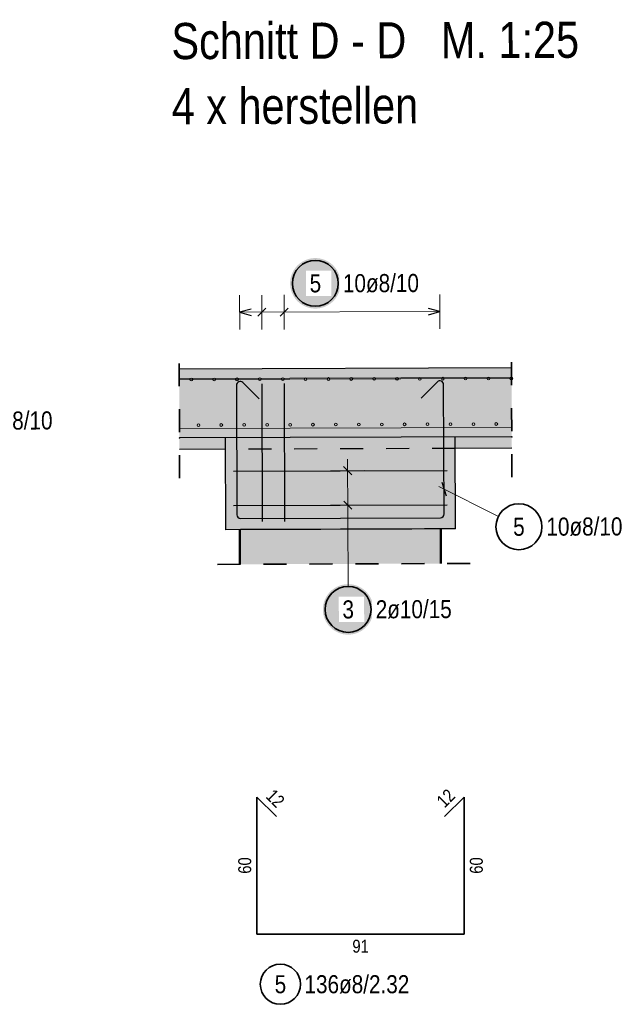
# Model space of a CAD drawing. Header units: millimetres. Extents: x -1.9 to 32.6, y 0 to 21.
# Tile 4 of 59: x 8.3 to 10.9, y 4.5 to 8.8. Entities that reach past the tile are written whole.
import ezdxf

# ---------------------------------------------------------------- set-up
doc = ezdxf.new("R2010")
doc.units = ezdxf.units.MM
doc.linetypes.add('HIDDEN', pattern=[0.375, 0.25, -0.125])
doc.layers.add('nplo Bewehrung', color=7, linetype='Continuous', lineweight=20)
doc.styles.add('Arial Narrow', font='ARIALN.TTF')

msp = doc.modelspace()

# ---------------------------------------------------------------- hatches: boundary and pattern name
at = {"lineweight": 25, "true_color": 0xffffff}
for points in [[(9.738151, 7.603367), (9.738084, 7.607206), (9.737883, 7.61104), (9.737549, 7.614865), (9.737081, 7.618676), (9.73648, 7.622468), (9.735748, 7.626237), (9.734884, 7.629978), (9.73389, 7.633687), (9.732768, 7.637359), (9.731518, 7.640989), (9.730142, 7.644573), (9.728641, 7.648108), (9.727019, 7.651587), (9.725276, 7.655009), (9.723414, 7.658367), (9.721437, 7.661658), (9.719346, 7.664878), (9.717143, 7.668023), (9.714833, 7.671089), (9.712416, 7.674073), (9.709897, 7.676971), (9.707279, 7.679779), (9.704564, 7.682494), (9.701756, 7.685113), (9.698858, 7.687632), (9.695874, 7.690048), (9.692808, 7.692359), (9.689663, 7.694561), (9.686443, 7.696652), (9.683151, 7.698629), (9.679793, 7.700491), (9.676372, 7.702234), (9.672892, 7.703857), (9.669358, 7.705357), (9.665774, 7.706733), (9.662143, 7.707983), (9.658471, 7.709105), (9.654763, 7.710099), (9.651022, 7.710963), (9.647253, 7.711696), (9.64346, 7.712296), (9.63965, 7.712764), (9.635825, 7.713099), (9.63199, 7.7133), (9.628151, 7.713367), (9.624312, 7.7133), (9.620478, 7.713099), (9.616653, 7.712764), (9.612842, 7.712296), (9.60905, 7.711696), (9.605281, 7.710963), (9.60154, 7.710099), (9.597831, 7.709105), (9.59416, 7.707983), (9.590529, 7.706733), (9.586945, 7.705357), (9.58341, 7.703857), (9.579931, 7.702234), (9.57651, 7.700491), (9.573151, 7.698629), (9.56986, 7.696652), (9.56664, 7.694561), (9.563495, 7.692359), (9.560429, 7.690048), (9.557445, 7.687632), (9.554547, 7.685113), (9.551739, 7.682494), (9.549024, 7.679779), (9.546405, 7.676971), (9.543886, 7.674073), (9.54147, 7.671089), (9.53916, 7.668023), (9.536957, 7.664878), (9.534866, 7.661658), (9.532889, 7.658367), (9.531027, 7.655009), (9.529284, 7.651587), (9.527661, 7.648108), (9.526161, 7.644573), (9.524785, 7.640989), (9.523535, 7.637359), (9.522413, 7.633687), (9.521419, 7.629978), (9.520555, 7.626237), (9.519823, 7.622468), (9.519222, 7.618676), (9.518754, 7.614865), (9.518419, 7.61104), (9.518218, 7.607206), (9.518151, 7.603367), (9.518218, 7.599528), (9.518419, 7.595693), (9.518754, 7.591869), (9.519222, 7.588058), (9.519823, 7.584265), (9.520555, 7.580496), (9.521419, 7.576755), (9.522413, 7.573047), (9.523535, 7.569375), (9.524785, 7.565744), (9.526161, 7.56216), (9.527661, 7.558626), (9.529284, 7.555146), (9.531027, 7.551725), (9.532889, 7.548367), (9.534866, 7.545076), (9.536957, 7.541855), (9.53916, 7.53871), (9.54147, 7.535644), (9.543886, 7.53266), (9.546405, 7.529762), (9.549024, 7.526954), (9.551739, 7.524239), (9.554547, 7.521621), (9.557445, 7.519102), (9.560429, 7.516685), (9.563495, 7.514375), (9.56664, 7.512173), (9.56986, 7.510081), (9.573151, 7.508104), (9.57651, 7.506242), (9.579931, 7.504499), (9.58341, 7.502877), (9.586945, 7.501376), (9.590529, 7.5), (9.59416, 7.49875), (9.597831, 7.497628), (9.60154, 7.496634), (9.605281, 7.49577), (9.60905, 7.495038), (9.612842, 7.494437), (9.616653, 7.493969), (9.620478, 7.493635), (9.624312, 7.493434), (9.628151, 7.493367), (9.63199, 7.493434), (9.635825, 7.493635), (9.63965, 7.493969), (9.64346, 7.494437), (9.647253, 7.495038), (9.651022, 7.49577), (9.654763, 7.496634), (9.658471, 7.497628), (9.662143, 7.49875), (9.665774, 7.5), (9.669358, 7.501376), (9.672892, 7.502877), (9.676372, 7.504499), (9.679793, 7.506242), (9.683151, 7.508104), (9.686443, 7.510081), (9.689663, 7.512173), (9.692808, 7.514375), (9.695874, 7.516685), (9.698858, 7.519102), (9.701756, 7.521621), (9.704564, 7.524239), (9.707279, 7.526954), (9.709897, 7.529762), (9.712416, 7.53266), (9.714833, 7.535644), (9.717143, 7.53871), (9.719346, 7.541855), (9.721437, 7.545076), (9.723414, 7.548367), (9.725276, 7.551725), (9.727019, 7.555146), (9.728641, 7.558626), (9.730142, 7.56216), (9.731518, 7.565744), (9.732768, 7.569375), (9.73389, 7.573047), (9.734884, 7.576755), (9.735748, 7.580496), (9.73648, 7.584265), (9.737081, 7.588058), (9.737549, 7.591869), (9.737883, 7.595693)], [(9.880956, 6.183251), (9.880889, 6.18709), (9.880688, 6.190925), (9.880353, 6.19475), (9.879885, 6.198561), (9.879285, 6.202353), (9.878552, 6.206122), (9.877688, 6.209863), (9.876695, 6.213572), (9.875572, 6.217243), (9.874322, 6.220874), (9.872946, 6.224458), (9.871446, 6.227993), (9.869823, 6.231472), (9.86808, 6.234893), (9.866219, 6.238251), (9.864241, 6.241543), (9.86215, 6.244763), (9.859948, 6.247908), (9.857637, 6.250974), (9.855221, 6.253958), (9.852702, 6.256856), (9.850083, 6.259664), (9.847368, 6.262379), (9.84456, 6.264997), (9.841662, 6.267516), (9.838678, 6.269933), (9.835612, 6.272243), (9.832467, 6.274446), (9.829247, 6.276537), (9.825956, 6.278514), (9.822598, 6.280376), (9.819177, 6.282119), (9.815697, 6.283741), (9.812162, 6.285242), (9.808578, 6.286618), (9.804948, 6.287868), (9.801276, 6.28899), (9.797567, 6.289984), (9.793826, 6.290848), (9.790057, 6.29158), (9.786265, 6.292181), (9.782454, 6.292649), (9.778629, 6.292984), (9.774795, 6.293184), (9.770956, 6.293251), (9.767117, 6.293184), (9.763283, 6.292984), (9.759458, 6.292649), (9.755647, 6.292181), (9.751854, 6.29158), (9.748085, 6.290848), (9.744344, 6.289984), (9.740636, 6.28899), (9.736964, 6.287868), (9.733334, 6.286618), (9.729749, 6.285242), (9.726215, 6.283741), (9.722735, 6.282119), (9.719314, 6.280376), (9.715956, 6.278514), (9.712665, 6.276537), (9.709445, 6.274446), (9.706299, 6.272243), (9.703233, 6.269933), (9.700249, 6.267516), (9.697351, 6.264997), (9.694543, 6.262379), (9.691828, 6.259664), (9.68921, 6.256856), (9.686691, 6.253958), (9.684275, 6.250974), (9.681964, 6.247908), (9.679762, 6.244763), (9.67767, 6.241543), (9.675693, 6.238251), (9.673831, 6.234893), (9.672088, 6.231472), (9.670466, 6.227993), (9.668966, 6.224458), (9.66759, 6.220874), (9.66634, 6.217243), (9.665217, 6.213572), (9.664223, 6.209863), (9.663359, 6.206122), (9.662627, 6.202353), (9.662026, 6.198561), (9.661558, 6.19475), (9.661224, 6.190925), (9.661023, 6.18709), (9.660956, 6.183251), (9.661023, 6.179413), (9.661224, 6.175578), (9.661558, 6.171753), (9.662026, 6.167942), (9.662627, 6.16415), (9.663359, 6.160381), (9.664223, 6.15664), (9.665217, 6.152931), (9.66634, 6.14926), (9.66759, 6.145629), (9.668966, 6.142045), (9.670466, 6.13851), (9.672088, 6.135031), (9.673831, 6.13161), (9.675693, 6.128251), (9.67767, 6.12496), (9.679762, 6.12174), (9.681964, 6.118595), (9.684275, 6.115529), (9.686691, 6.112545), (9.68921, 6.109647), (9.691828, 6.106839), (9.694543, 6.104124), (9.697351, 6.101506), (9.700249, 6.098987), (9.703233, 6.09657), (9.706299, 6.09426), (9.709445, 6.092057), (9.712665, 6.089966), (9.715956, 6.087989), (9.719314, 6.086127), (9.722735, 6.084384), (9.726215, 6.082761), (9.729749, 6.081261), (9.733334, 6.079885), (9.736964, 6.078635), (9.740636, 6.077513), (9.744344, 6.076519), (9.748085, 6.075655), (9.751854, 6.074923), (9.755647, 6.074322), (9.759458, 6.073854), (9.763283, 6.073519), (9.767117, 6.073319), (9.770956, 6.073251), (9.774795, 6.073319), (9.778629, 6.073519), (9.782454, 6.073854), (9.786265, 6.074322), (9.790057, 6.074923), (9.793826, 6.075655), (9.797567, 6.076519), (9.801276, 6.077513), (9.804948, 6.078635), (9.808578, 6.079885), (9.812162, 6.081261), (9.815697, 6.082761), (9.819177, 6.084384), (9.822598, 6.086127), (9.825956, 6.087989), (9.829247, 6.089966), (9.832467, 6.092057), (9.835612, 6.09426), (9.838678, 6.09657), (9.841662, 6.098987), (9.84456, 6.101506), (9.847368, 6.104124), (9.850083, 6.106839), (9.852702, 6.109647), (9.855221, 6.112545), (9.857637, 6.115529), (9.859948, 6.118595), (9.86215, 6.12174), (9.864241, 6.12496), (9.866219, 6.128251), (9.86808, 6.13161), (9.869823, 6.135031), (9.871446, 6.13851), (9.872946, 6.142045), (9.874322, 6.145629), (9.875572, 6.14926), (9.876695, 6.152931), (9.877688, 6.15664), (9.878552, 6.160381), (9.879285, 6.16415), (9.879885, 6.167942), (9.880353, 6.171753), (9.880688, 6.175578)]]:
    msp.add_hatch(color=7, dxfattribs=at).paths.add_polyline_path(points)
at = {"lineweight": 25, "true_color": 0xcef2bf}
msp.add_hatch(color=254, dxfattribs=at).paths.add_polyline_path([(9.036411, 6.92986), (10.483352, 6.934911), (10.482305, 7.234909), (9.035364, 7.229858)])
at = {"lineweight": 25, "true_color": 0xeaffea}
for points in [[(9.236666, 6.88056), (9.236491, 6.930558), (9.036411, 6.929861), (9.036586, 6.879862)], [(10.23666, 6.884051), (10.483527, 6.884912), (10.483352, 6.934912), (10.236485, 6.934049)]]:
    msp.add_hatch(color=7, dxfattribs=at).paths.add_polyline_path(points)
at = {"lineweight": 25, "true_color": 0xd7ffd7}
for points in [[(9.237888, 6.530561), (10.237881, 6.534052), (10.236485, 6.934049), (9.236491, 6.930558)], [(9.302538, 6.379898), (10.173004, 6.382936), (10.172478, 6.533822), (9.302011, 6.530784)]]:
    msp.add_hatch(color=254, dxfattribs=at).paths.add_polyline_path(points)

# ---------------------------------------------------------------- linework, layer by layer
at = {"color": 5, "linetype": 'Continuous', "lineweight": 18}
for p, q in [((9.298322, 7.552215), (9.298845, 7.402216)), ((9.395734, 7.402554), (9.39521, 7.552553)), ((9.492622, 7.402892), (9.492098, 7.552891)), ((10.17084, 7.40526), (10.170316, 7.555259)), ((10.170578, 7.480259), (9.298583, 7.477215)), ((9.769545, 6.587417), (9.768672, 6.837416)), ((9.693847, 6.787154), (9.843846, 6.787678)), ((10.424982, 6.588312), (10.16596, 6.719151)), ((9.694371, 6.637155), (9.84437, 6.637679)), ((9.770607, 6.283251), (9.769545, 6.587417))]:
    msp.add_line(p, q, dxfattribs=at)
at = {"color": 3, "linetype": 'Continuous', "lineweight": 25}
for p, q in [((9.348536, 7.490787), (9.298583, 7.477215)), ((9.298583, 7.477215), (9.34863, 7.463993)), ((9.377856, 7.459814), (9.413088, 7.495293)), ((9.474744, 7.460153), (9.509976, 7.495631)), ((10.170578, 7.480259), (10.120532, 7.493482)), ((10.120625, 7.466687), (10.170578, 7.480259)), ((9.382923, 7.100674), (9.311966, 7.171137)), ((9.398653, 6.566122), (9.396559, 7.166119)), ((9.495542, 6.566461), (9.493447, 7.166457)), ((10.159333, 7.174095), (10.08887, 7.103138)), ((10.188655, 6.59888), (10.186686, 7.162877)), ((9.284692, 7.159728), (9.28666, 6.595732)), ((9.271997, 6.785682), (10.201992, 6.788928)), ((9.751108, 6.805032), (9.786586, 6.7698)), ((10.178514, 6.737566), (10.198035, 6.678193)), ((9.751631, 6.655033), (9.78711, 6.619801)), ((9.272521, 6.635682), (10.202515, 6.638929)), ((9.302716, 6.579788), (10.172711, 6.582824)), ((9.297774, 6.379881), (9.297247, 6.530767)), ((10.177769, 6.382953), (10.177242, 6.533839))]:
    msp.add_line(p, q, dxfattribs=at)
at = {"color": 2, "linetype": 'HIDDEN', "lineweight": 35, "ltscale": 0.25}
for p, q in [((9.037022, 6.754862), (9.034928, 7.354857)), ((10.483963, 6.759913), (10.481869, 7.359908)), ((10.302768, 6.383389), (9.172775, 6.379445))]:
    msp.add_line(p, q, dxfattribs=at)
at = {"color": 3, "linetype": 'HIDDEN', "lineweight": 25, "ltscale": 0.25}
for p, q in [((10.23666, 6.884051), (9.236666, 6.88056)), ((9.305702, 6.530796), (9.302011, 6.530784)), ((9.33074, 6.530884), (9.305702, 6.530796)), ((9.3714, 6.531026), (9.33074, 6.530884)), ((9.426119, 6.531217), (9.3714, 6.531026)), ((9.492795, 6.53145), (9.426119, 6.531217)), ((9.568865, 6.531715), (9.492795, 6.53145)), ((9.651405, 6.532003), (9.568865, 6.531715)), ((9.737245, 6.532303), (9.651405, 6.532003)), ((9.823084, 6.532602), (9.737245, 6.532303)), ((9.905624, 6.532891), (9.823084, 6.532602)), ((9.981694, 6.533156), (9.905624, 6.532891)), ((10.04837, 6.533389), (9.981694, 6.533156)), ((10.103089, 6.53358), (10.04837, 6.533389)), ((10.143749, 6.533722), (10.103089, 6.53358)), ((10.168787, 6.533809), (10.143749, 6.533722)), ((10.172478, 6.533822), (10.168787, 6.533809))]:
    msp.add_line(p, q, dxfattribs=at)
at = {"color": 2, "linetype": 'Continuous', "lineweight": 35}
for p, q in [((9.458669, 5.280716), (9.373817, 5.365568)), ((9.373817, 5.365568), (9.373817, 4.769568)), ((10.275817, 5.365568), (10.190964, 5.280716)), ((10.275817, 4.769568), (10.275817, 5.365568)), ((9.373817, 4.769568), (10.275817, 4.769568))]:
    msp.add_line(p, q, dxfattribs=at)
for centre, radius in [((9.628151, 7.603367), 0.1), ((10.514241, 6.543225), 0.1), ((9.770956, 6.183251), 0.1), ((9.475841, 4.550936), 0.0875)]:
    msp.add_circle(centre, radius, dxfattribs=at)
at = {"color": 9, "linetype": 'Continuous', "lineweight": 0}
for centre in [(9.036411, 6.929861), (10.483352, 6.934912)]:
    msp.add_circle(centre, 0.00111, dxfattribs=at)
at = {"color": 3, "linetype": 'Continuous', "lineweight": 25}
for centre, start, end in [((9.300692, 7.159784), 45.2, 180.2), ((10.170686, 7.162821), 0.2, 135.2), ((9.30266, 6.595787), 180.2, 270.2), ((10.172655, 6.598824), 270.2, 0.2)]:
    msp.add_arc(centre, 0.016, start, end, dxfattribs=at)
at = {"layer": 'nplo Bewehrung', "color": 3, "linetype": 'Continuous', "lineweight": 25}
for p, q in [((10.482305, 7.234909), (9.035364, 7.229858)), ((10.483352, 6.934911), (9.036411, 6.92986)), ((9.237888, 6.530561), (9.236491, 6.930558)), ((10.237881, 6.534052), (10.236485, 6.934049)), ((9.236666, 6.88056), (9.036586, 6.879862)), ((10.483527, 6.884912), (10.23666, 6.884051)), ((9.302011, 6.530784), (9.237888, 6.53056)), ((9.302538, 6.379898), (9.302011, 6.530784)), ((10.237881, 6.53405), (10.172478, 6.533822)), ((10.173004, 6.382936), (10.172478, 6.533822))]:
    msp.add_line(p, q, dxfattribs=at)
at = {"layer": 'nplo Bewehrung', "color": 9, "linetype": 'Continuous', "lineweight": 0}
for p, q in [((9.035507, 7.188858), (10.482448, 7.193909)), ((9.035523, 7.184279), (10.482464, 7.189332)), ((9.036268, 6.97086), (10.483209, 6.975911))]:
    msp.add_line(p, q, dxfattribs=at)
for centre in [(9.088088, 7.184464), (9.088088, 7.184464), (9.187608, 7.184811), (9.187608, 7.184811), (9.287127, 7.185159), (9.287127, 7.185159), (9.386646, 7.185506), (9.386646, 7.185506), (9.486165, 7.185853), (9.486165, 7.185853), (9.585685, 7.186201), (9.585685, 7.186201), (9.685204, 7.186548), (9.685204, 7.186548), (9.784723, 7.186895), (9.784723, 7.186895), (9.884243, 7.187243), (9.884243, 7.187243), (9.983762, 7.18759), (9.983762, 7.18759), (10.083281, 7.187938), (10.083281, 7.187938), (10.182801, 7.188285), (10.182801, 7.188285), (10.28232, 7.188632), (10.28232, 7.188632), (10.381839, 7.18898), (10.381839, 7.18898), (10.481358, 7.189327), (10.481358, 7.189327), (9.118889, 6.986148), (9.118889, 6.986148), (9.218669, 6.986497), (9.218669, 6.986497), (9.318448, 6.986845), (9.318448, 6.986845), (9.418228, 6.987193), (9.418228, 6.987193), (9.518007, 6.987542), (9.518007, 6.987542), (9.617787, 6.98789), (9.617787, 6.98789), (9.717566, 6.988238), (9.717566, 6.988238), (9.817346, 6.988586), (9.817346, 6.988586), (9.917126, 6.988935), (9.917126, 6.988935), (10.016905, 6.989283), (10.016905, 6.989283), (10.116685, 6.989631), (10.116685, 6.989631), (10.216464, 6.98998), (10.216464, 6.98998), (10.316244, 6.990328), (10.316244, 6.990328), (10.416024, 6.990676), (10.416024, 6.990676)]:
    msp.add_circle(centre, 0.006, dxfattribs=at)

# ---------------------------------------------------------------- texts
at = {"color": 1, "lineweight": 70, "style": 'Arial Narrow'}
for s, p in [('Schnitt D - D   M. 1:25', (9.001835, 8.579573)), ('4 x herstellen', (9.002825, 8.296075))]:
    msp.add_text(s, height=0.1575, rotation=0.2, dxfattribs=at).set_placement(p)
at = {"color": 2, "lineweight": 35, "char_height": 0.07875, "attachment_point": 1, "rotation": 0.2, "line_spacing_factor": 0.9, "style": 'Arial Narrow'}
for s, insert in [('7ø8/10', (8.202896, 7.044825)), ('5', (10.489298, 6.582514)), ('10ø8/10', (10.634103, 6.583019))]:
    msp.add_mtext(s, dxfattribs=dict(at, insert=insert))
at = {"color": 3, "lineweight": 25, "char_height": 0.05625, "attachment_point": 1, "line_spacing_factor": 0.9, "style": 'Arial Narrow'}
for s, insert, rotation in [('12', (10.15088, 5.355536), 45), ('12', (9.448637, 5.405653), 315), ('60', (9.292567, 5.032131), 90), ('60', (10.300817, 5.032131), 90)]:
    msp.add_mtext(s, dxfattribs=dict(at, insert=insert, rotation=rotation))
at = {"color": 3, "lineweight": 25, "insert": (9.789379, 4.744568), "char_height": 0.05625, "attachment_point": 1, "line_spacing_factor": 0.9, "style": 'Arial Narrow'}
msp.add_mtext('91', dxfattribs=at)
at = {"color": 2, "lineweight": 35, "char_height": 0.07875, "attachment_point": 1, "line_spacing_factor": 0.9, "style": 'Arial Narrow'}
for s, insert in [('5', (9.451035, 4.590311)), ('136ø8/2.32', (9.580841, 4.590311))]:
    msp.add_mtext(s, dxfattribs=dict(at, insert=insert))

# ---------------------------------------------------------------- next in the draw order: texts
at = {"color": 2, "lineweight": 35, "char_height": 0.07875, "attachment_point": 1, "rotation": 0.2, "line_spacing_factor": 0.9, "style": 'Arial Narrow', "bg_fill": 3, "box_fill_scale": 1.2, "bg_fill_color": 256, "bg_fill_true_color": 13158600, "bg_fill_transparency": 0}
for s, insert in [('5', (9.603208, 7.642655)), ('10ø8/10', (9.748013, 7.64316)), ('3', (9.746012, 6.22254)), ('2ø10/15', (9.890818, 6.223045))]:
    msp.add_mtext(s, dxfattribs=dict(at, insert=insert))

doc.saveas('drawing.dxf')
